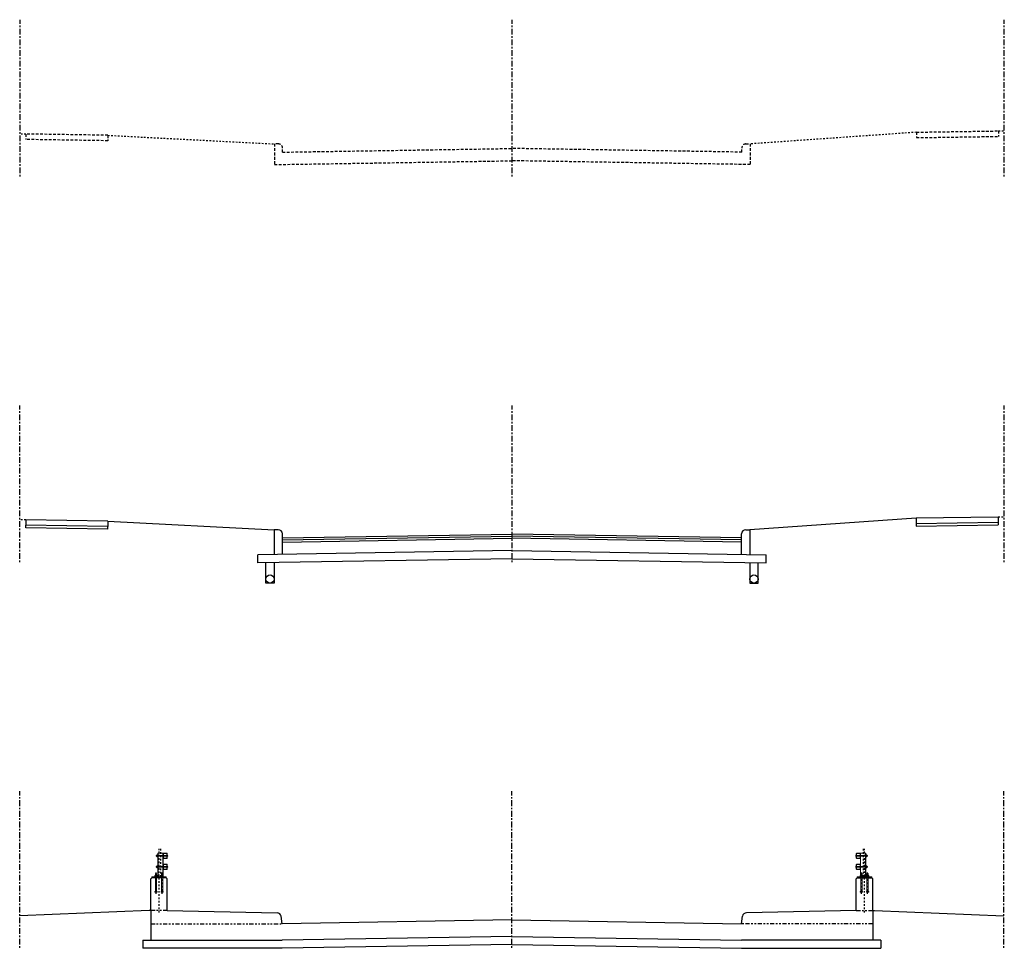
# Model space of a CAD drawing. Header units: feet. Extents: x 2174029 to 2174447, y 623419 to 623514.
# Tile 2 of 4: x 2174151 to 2174211, y 623457 to 623514. Entities that reach past the tile are written whole.
import ezdxf

# ---------------------------------------------------------------- set-up
doc = ezdxf.new("R2010")
doc.units = ezdxf.units.FT
doc.header["$MEASUREMENT"] = 0
for name, pattern in [('bcenterline', [0.5, 0.375, -0.03125, 0.0625, -0.03125]), ('bconstruction', [0.46875, 0.25, -0.03125, 0.0625, -0.03125, 0.0625, -0.03125]), ('bhiddenpr', [0.1875, 0.125, -0.0625]), ('CL', [2, 0.3, -0.15, 1.4, -0.15]), ('DGN Style 3', [25.340844, 18.100603, -7.240241]), ('DGN Style 7', [0.034211, 0.015395, -0.006842, 0.005132, -0.006842]), ('OhDOT_USTN2', [0.11, 0.069, -0.041]), ('OhDOT_USTN3', [0.22, 0.165, -0.055]), ('underdrainpr', [0])]:
    doc.linetypes.add(name, pattern=pattern)
for name, color, linetype in [('BR_P_Rail_Centerline', 2, 'bcenterline'), ('BR_P_Rail_Hidden', 230, 'bhiddenpr'), ('BR_P_Rail_Object', 230, 'Continuous'), ('BR_P_Rail_Stl_Det_Hidden', 1, 'bhiddenpr'), ('BR_P_Slab_Const_Joint', 5, 'bconstruction'), ('BR_P_Slab_Object', 3, 'Continuous'), ('DR_P_Underdrain', 6, 'underdrainpr'), ('GE_P_CL', 7, 'CL'), ('PV_P_EOP', 7, 'Continuous'), ('PV_P_Walk', 231, 'Continuous'), ('RD_P_Text', 7, 'Continuous'), ('XS_P_Finished_Grade', 3, 'Continuous'), ('XS_P_Finished_Grade_Seeded', 3, 'Continuous'), ('XS_X_Ground_Line', 3, 'OhDOT_USTN2'), ('XS_X_Pavt', 133, 'OhDOT_USTN3')]:
    doc.layers.add(name, color=color, linetype=linetype)

msp = doc.modelspace()

# ---------------------------------------------------------------- linework, layer by layer
at = {"layer": 'BR_P_Rail_Centerline', "linetype": 'DGN Style 7'}
for p, q in [((2174159.264, 623459.611), (2174159.264, 623463.474)), ((2174159.347, 623463.474), (2174159.347, 623461.785)), ((2174202.181, 623463.474), (2174202.181, 623461.785)), ((2174202.264, 623459.611), (2174202.264, 623463.474)), ((2174159.076, 623460.732), (2174159.076, 623462.061)), ((2174159.451, 623460.732), (2174159.451, 623462.061)), ((2174202.077, 623460.732), (2174202.077, 623462.061)), ((2174202.452, 623460.732), (2174202.452, 623462.061))]:
    msp.add_line(p, q, dxfattribs=at)
at = {"layer": 'BR_P_Rail_Hidden', "color": 1, "linetype": 'DGN Style 3'}
for p, q in [((2174159.18, 623463.083), (2174159.123, 623463.083)), ((2174159.18, 623463.031), (2174159.123, 623463.031)), ((2174202.347, 623463.083), (2174202.405, 623463.083)), ((2174202.347, 623463.031), (2174202.405, 623463.031)), ((2174159.18, 623462.416), (2174159.123, 623462.416)), ((2174159.18, 623462.364), (2174159.123, 623462.364)), ((2174202.347, 623462.416), (2174202.405, 623462.416)), ((2174202.347, 623462.364), (2174202.405, 623462.364))]:
    msp.add_line(p, q, dxfattribs=at)
at = {"layer": 'BR_P_Rail_Hidden', "color": 1, "linetype": 'DGN Style 3', "lineweight": 13}
for p, q in [((2174159.197, 623461.785), (2174159.197, 623463.223)), ((2174159.497, 623463.223), (2174159.497, 623461.785)), ((2174159.764, 623463.096), (2174159.746, 623463.096)), ((2174159.746, 623463.096), (2174159.746, 623463.018)), ((2174159.746, 623463.018), (2174159.764, 623463.018)), ((2174201.764, 623463.096), (2174201.782, 623463.096)), ((2174201.782, 623463.018), (2174201.764, 623463.018)), ((2174201.782, 623463.096), (2174201.782, 623463.018)), ((2174202.031, 623463.223), (2174202.031, 623461.785)), ((2174202.331, 623461.785), (2174202.331, 623463.223)), ((2174159.514, 623461.785), (2174159.514, 623461.854)), ((2174202.014, 623461.785), (2174202.014, 623461.854))]:
    msp.add_line(p, q, dxfattribs=at)
at = {"layer": 'BR_P_Rail_Hidden', "color": 1, "lineweight": 13}
for p, q in [((2174159.764, 623462.429), (2174159.746, 623462.429)), ((2174159.746, 623462.429), (2174159.746, 623462.351)), ((2174159.746, 623462.351), (2174159.764, 623462.351)), ((2174201.764, 623462.429), (2174201.782, 623462.429)), ((2174201.782, 623462.351), (2174201.764, 623462.351)), ((2174201.782, 623462.429), (2174201.782, 623462.351))]:
    msp.add_line(p, q, dxfattribs=at)
at = {"layer": 'BR_P_Rail_Hidden', "color": 1, "linetype": 'DGN Style 3', "lineweight": 13, "flags": 128}
for points in [[(2174159.759, 623463.076), (2174159.75, 623463.076), (2174159.75, 623463.037), (2174159.759, 623463.037)], [(2174201.768, 623463.076), (2174201.778, 623463.076), (2174201.778, 623463.037), (2174201.768, 623463.037)]]:
    msp.add_lwpolyline(points, close=True, dxfattribs=at)
at = {"layer": 'BR_P_Rail_Hidden', "color": 1, "lineweight": 13, "flags": 128}
for points in [[(2174159.759, 623462.409), (2174159.75, 623462.409), (2174159.75, 623462.37), (2174159.759, 623462.37)], [(2174201.768, 623462.409), (2174201.778, 623462.409), (2174201.778, 623462.37), (2174201.768, 623462.37)]]:
    msp.add_lwpolyline(points, close=True, dxfattribs=at)
at = {"layer": 'BR_P_Rail_Object', "color": 4, "linetype": 'Continuous', "lineweight": 13}
for p, q in [((2174159.076, 623463.083), (2174159.076, 623463.031)), ((2174159.123, 623463.083), (2174159.076, 623463.083)), ((2174159.076, 623463.031), (2174159.123, 623463.031)), ((2174159.086, 623463.078), (2174159.086, 623463.036)), ((2174159.097, 623463.072), (2174159.097, 623463.041)), ((2174159.107, 623463.078), (2174159.107, 623463.036)), ((2174159.118, 623463.072), (2174159.118, 623463.041)), ((2174159.123, 623463.102), (2174159.123, 623463.012)), ((2174159.123, 623463.079), (2174159.123, 623463.034)), ((2174159.18, 623463.117), (2174159.133, 623463.117)), ((2174159.18, 623463.087), (2174159.133, 623463.087)), ((2174159.18, 623463.027), (2174159.133, 623463.027)), ((2174159.133, 623462.997), (2174159.18, 623462.997)), ((2174159.743, 623463.083), (2174159.18, 623463.083)), ((2174159.18, 623463.031), (2174159.743, 623463.031)), ((2174201.785, 623463.083), (2174202.347, 623463.083)), ((2174202.347, 623463.031), (2174201.785, 623463.031)), ((2174202.347, 623463.117), (2174202.394, 623463.117)), ((2174202.347, 623463.087), (2174202.394, 623463.087)), ((2174202.347, 623463.027), (2174202.394, 623463.027)), ((2174202.394, 623462.997), (2174202.347, 623462.997)), ((2174202.405, 623463.102), (2174202.405, 623463.012)), ((2174202.405, 623463.083), (2174202.452, 623463.083)), ((2174202.405, 623463.079), (2174202.405, 623463.034)), ((2174202.452, 623463.031), (2174202.405, 623463.031)), ((2174202.41, 623463.072), (2174202.41, 623463.041)), ((2174202.42, 623463.078), (2174202.42, 623463.036)), ((2174202.431, 623463.072), (2174202.431, 623463.041)), ((2174202.441, 623463.078), (2174202.441, 623463.036)), ((2174202.452, 623463.083), (2174202.452, 623463.031)), ((2174159.076, 623462.416), (2174159.076, 623462.364)), ((2174159.123, 623462.416), (2174159.076, 623462.416)), ((2174159.076, 623462.364), (2174159.123, 623462.364)), ((2174159.086, 623462.411), (2174159.086, 623462.369)), ((2174159.097, 623462.405), (2174159.097, 623462.374)), ((2174159.107, 623462.411), (2174159.107, 623462.369)), ((2174159.118, 623462.405), (2174159.118, 623462.374)), ((2174159.123, 623462.435), (2174159.123, 623462.345)), ((2174159.123, 623462.412), (2174159.123, 623462.367)), ((2174159.18, 623462.45), (2174159.133, 623462.45)), ((2174159.18, 623462.42), (2174159.133, 623462.42)), ((2174159.18, 623462.36), (2174159.133, 623462.36)), ((2174159.133, 623462.33), (2174159.18, 623462.33)), ((2174159.743, 623462.416), (2174159.18, 623462.416)), ((2174159.18, 623462.364), (2174159.743, 623462.364)), ((2174201.785, 623462.416), (2174202.347, 623462.416)), ((2174202.347, 623462.364), (2174201.785, 623462.364)), ((2174202.347, 623462.45), (2174202.394, 623462.45)), ((2174202.347, 623462.42), (2174202.394, 623462.42)), ((2174202.347, 623462.36), (2174202.394, 623462.36)), ((2174202.394, 623462.33), (2174202.347, 623462.33)), ((2174202.405, 623462.435), (2174202.405, 623462.345)), ((2174202.405, 623462.416), (2174202.452, 623462.416)), ((2174202.405, 623462.412), (2174202.405, 623462.367)), ((2174202.452, 623462.364), (2174202.405, 623462.364)), ((2174202.41, 623462.405), (2174202.41, 623462.374)), ((2174202.42, 623462.411), (2174202.42, 623462.369)), ((2174202.431, 623462.405), (2174202.431, 623462.374)), ((2174202.441, 623462.411), (2174202.441, 623462.369)), ((2174202.452, 623462.416), (2174202.452, 623462.364))]:
    msp.add_line(p, q, dxfattribs=at)
at = {"layer": 'BR_P_Rail_Object', "color": 5, "lineweight": 0}
for p, q in [((2174159.18, 623463.223), (2174159.514, 623463.223)), ((2174159.18, 623461.785), (2174159.18, 623463.223)), ((2174159.514, 623463.223), (2174159.514, 623463.182)), ((2174159.514, 623462.932), (2174159.514, 623462.515)), ((2174202.347, 623463.223), (2174202.014, 623463.223)), ((2174202.014, 623463.223), (2174202.014, 623463.182)), ((2174202.014, 623462.932), (2174202.014, 623462.515)), ((2174202.347, 623461.785), (2174202.347, 623463.223)), ((2174159.514, 623462.265), (2174159.514, 623461.854)), ((2174202.014, 623462.265), (2174202.014, 623461.854))]:
    msp.add_line(p, q, dxfattribs=at)
at = {"layer": 'BR_P_Rail_Object'}
for p, q in [((2174158.763, 623461.66), (2174158.826, 623461.723)), ((2174158.763, 623459.722), (2174158.763, 623461.66)), ((2174159.701, 623461.723), (2174158.826, 623461.723)), ((2174159.764, 623461.66), (2174159.701, 623461.723)), ((2174159.764, 623459.722), (2174159.764, 623461.66)), ((2174201.764, 623461.66), (2174201.826, 623461.723)), ((2174201.764, 623459.722), (2174201.764, 623461.66)), ((2174201.826, 623461.723), (2174202.702, 623461.723)), ((2174202.764, 623461.66), (2174202.702, 623461.723)), ((2174202.764, 623459.722), (2174202.764, 623461.66))]:
    msp.add_line(p, q, dxfattribs=at)
at = {"layer": 'BR_P_Rail_Object', "color": 241, "lineweight": 13}
for p, q in [((2174158.826, 623461.723), (2174158.826, 623461.785)), ((2174158.826, 623461.785), (2174159.701, 623461.785)), ((2174159.701, 623461.785), (2174159.701, 623461.723)), ((2174202.702, 623461.785), (2174201.826, 623461.785)), ((2174201.826, 623461.785), (2174201.826, 623461.723)), ((2174202.702, 623461.723), (2174202.702, 623461.785))]:
    msp.add_line(p, q, dxfattribs=at)
at = {"layer": 'BR_P_Rail_Object', "color": 151, "lineweight": 13}
for p, q in [((2174159.007, 623461.843), (2174159.007, 623461.785)), ((2174159.024, 623461.857), (2174159.128, 623461.857)), ((2174159.113, 623461.973), (2174159.04, 623461.973)), ((2174159.04, 623461.857), (2174159.04, 623461.973)), ((2174159.041, 623461.843), (2174159.041, 623461.785)), ((2174159.102, 623461.962), (2174159.05, 623461.962)), ((2174159.102, 623461.942), (2174159.05, 623461.942)), ((2174159.102, 623461.921), (2174159.05, 623461.921)), ((2174159.102, 623461.9), (2174159.05, 623461.9)), ((2174159.102, 623461.879), (2174159.05, 623461.879)), ((2174159.097, 623461.952), (2174159.055, 623461.952)), ((2174159.097, 623461.931), (2174159.055, 623461.931)), ((2174159.097, 623461.91), (2174159.055, 623461.91)), ((2174159.097, 623461.889), (2174159.055, 623461.889)), ((2174159.097, 623461.869), (2174159.055, 623461.869)), ((2174159.111, 623461.843), (2174159.111, 623461.785)), ((2174159.113, 623461.857), (2174159.113, 623461.973)), ((2174159.145, 623461.785), (2174159.145, 623461.843)), ((2174159.382, 623461.843), (2174159.382, 623461.785)), ((2174159.399, 623461.857), (2174159.503, 623461.857)), ((2174159.488, 623461.973), (2174159.415, 623461.973)), ((2174159.415, 623461.857), (2174159.415, 623461.973)), ((2174159.417, 623461.843), (2174159.417, 623461.785)), ((2174159.477, 623461.962), (2174159.425, 623461.962)), ((2174159.477, 623461.942), (2174159.425, 623461.942)), ((2174159.477, 623461.921), (2174159.425, 623461.921)), ((2174159.477, 623461.9), (2174159.425, 623461.9)), ((2174159.477, 623461.879), (2174159.425, 623461.879)), ((2174159.472, 623461.952), (2174159.43, 623461.952)), ((2174159.472, 623461.931), (2174159.43, 623461.931)), ((2174159.472, 623461.91), (2174159.43, 623461.91)), ((2174159.472, 623461.889), (2174159.43, 623461.889)), ((2174159.472, 623461.869), (2174159.43, 623461.869)), ((2174159.486, 623461.843), (2174159.486, 623461.785)), ((2174159.488, 623461.857), (2174159.488, 623461.973)), ((2174159.52, 623461.785), (2174159.52, 623461.843)), ((2174202.007, 623461.785), (2174202.007, 623461.843)), ((2174202.128, 623461.857), (2174202.025, 623461.857)), ((2174202.04, 623461.973), (2174202.113, 623461.973)), ((2174202.04, 623461.857), (2174202.04, 623461.973)), ((2174202.042, 623461.843), (2174202.042, 623461.785)), ((2174202.05, 623461.962), (2174202.103, 623461.962)), ((2174202.05, 623461.942), (2174202.103, 623461.942)), ((2174202.05, 623461.921), (2174202.103, 623461.921)), ((2174202.05, 623461.9), (2174202.103, 623461.9)), ((2174202.05, 623461.879), (2174202.103, 623461.879)), ((2174202.056, 623461.952), (2174202.097, 623461.952)), ((2174202.056, 623461.931), (2174202.097, 623461.931)), ((2174202.056, 623461.91), (2174202.097, 623461.91)), ((2174202.056, 623461.889), (2174202.097, 623461.889)), ((2174202.056, 623461.869), (2174202.097, 623461.869)), ((2174202.111, 623461.843), (2174202.111, 623461.785)), ((2174202.113, 623461.857), (2174202.113, 623461.973)), ((2174202.146, 623461.843), (2174202.146, 623461.785)), ((2174202.383, 623461.785), (2174202.383, 623461.843)), ((2174202.504, 623461.857), (2174202.4, 623461.857)), ((2174202.415, 623461.973), (2174202.488, 623461.973)), ((2174202.415, 623461.857), (2174202.415, 623461.973)), ((2174202.417, 623461.843), (2174202.417, 623461.785)), ((2174202.426, 623461.962), (2174202.478, 623461.962)), ((2174202.426, 623461.942), (2174202.478, 623461.942)), ((2174202.426, 623461.921), (2174202.478, 623461.921)), ((2174202.426, 623461.9), (2174202.478, 623461.9)), ((2174202.426, 623461.879), (2174202.478, 623461.879)), ((2174202.431, 623461.952), (2174202.473, 623461.952)), ((2174202.431, 623461.931), (2174202.473, 623461.931)), ((2174202.431, 623461.91), (2174202.473, 623461.91)), ((2174202.431, 623461.889), (2174202.473, 623461.889)), ((2174202.431, 623461.869), (2174202.473, 623461.869)), ((2174202.486, 623461.843), (2174202.486, 623461.785)), ((2174202.488, 623461.857), (2174202.488, 623461.973)), ((2174202.521, 623461.843), (2174202.521, 623461.785))]:
    msp.add_line(p, q, dxfattribs=at)
at = {"layer": 'BR_P_Rail_Object', "color": 2, "lineweight": 0, "flags": 128}
for points in [[(2174159.764, 623463.182), (2174159.764, 623462.932, -0.414214), (2174159.722, 623462.89), (2174159.555, 623462.89, -0.414214), (2174159.514, 623462.932), (2174159.514, 623463.182, -0.414214), (2174159.555, 623463.223), (2174159.722, 623463.223, -0.414214)], [(2174159.743, 623463.182), (2174159.743, 623462.932, -0.414214), (2174159.722, 623462.911), (2174159.555, 623462.911, -0.414214), (2174159.535, 623462.932), (2174159.535, 623463.182, -0.414214), (2174159.555, 623463.203), (2174159.722, 623463.203, -0.414214)], [(2174201.764, 623463.182), (2174201.764, 623462.932, 0.414214), (2174201.806, 623462.89), (2174201.972, 623462.89, 0.414214), (2174202.014, 623462.932), (2174202.014, 623463.182, 0.414214), (2174201.972, 623463.223), (2174201.806, 623463.223, 0.414214)], [(2174201.785, 623463.182), (2174201.785, 623462.932, 0.414214), (2174201.806, 623462.911), (2174201.972, 623462.911, 0.414214), (2174201.993, 623462.932), (2174201.993, 623463.182, 0.414214), (2174201.972, 623463.203), (2174201.806, 623463.203, 0.414214)], [(2174159.764, 623462.515), (2174159.764, 623462.265, -0.414214), (2174159.722, 623462.223), (2174159.555, 623462.223, -0.414214), (2174159.514, 623462.265), (2174159.514, 623462.515, -0.414214), (2174159.555, 623462.556), (2174159.722, 623462.556, -0.414214)], [(2174159.743, 623462.515), (2174159.743, 623462.265, -0.414214), (2174159.722, 623462.244), (2174159.555, 623462.244, -0.414214), (2174159.535, 623462.265), (2174159.535, 623462.515, -0.414214), (2174159.555, 623462.536), (2174159.722, 623462.536, -0.414214)], [(2174201.764, 623462.515), (2174201.764, 623462.265, 0.414214), (2174201.806, 623462.223), (2174201.972, 623462.223, 0.414214), (2174202.014, 623462.265), (2174202.014, 623462.515, 0.414214), (2174201.972, 623462.556), (2174201.806, 623462.556, 0.414214)], [(2174201.785, 623462.515), (2174201.785, 623462.265, 0.414214), (2174201.806, 623462.244), (2174201.972, 623462.244, 0.414214), (2174201.993, 623462.265), (2174201.993, 623462.515, 0.414214), (2174201.972, 623462.536), (2174201.806, 623462.536, 0.414214)]]:
    msp.add_lwpolyline(points, format="xyb", close=True, dxfattribs=at)
at = {"layer": 'BR_P_Rail_Object', "color": 5, "lineweight": 0, "extrusion": (0, 0, -1)}
for centre, radius, start, end in [((-2174159.766, 623463.097), 0.00208, 0, 123.33942), ((-2174159.766, 623463.097), 0.00104, 0, 123.33942), ((-2174201.762, 623463.097), 0.00208, 56.66058, 180), ((-2174201.762, 623463.097), 0.00104, 56.66058, 180), ((-2174159.766, 623462.43), 0.00208, 0, 123.33942), ((-2174159.766, 623462.43), 0.00104, 0, 123.33942), ((-2174201.762, 623462.43), 0.00208, 56.66058, 180), ((-2174201.762, 623462.43), 0.00104, 56.66058, 180)]:
    msp.add_arc(centre, radius, start, end, dxfattribs=at)
at = {"layer": 'BR_P_Rail_Object', "color": 5, "lineweight": 0}
for centre, radius, start, end in [((2174159.766, 623463.016), 0.00208, 180, 303.33942), ((2174159.766, 623463.016), 0.00104, 180, 303.33942), ((2174201.762, 623463.016), 0.00208, 236.66058, 0), ((2174201.762, 623463.016), 0.00104, 236.66058, 0), ((2174159.766, 623462.349), 0.00208, 180, 303.33942), ((2174159.766, 623462.349), 0.00104, 180, 303.33942), ((2174201.762, 623462.349), 0.00208, 236.66058, 0), ((2174201.762, 623462.349), 0.00104, 236.66058, 0)]:
    msp.add_arc(centre, radius, start, end, dxfattribs=at)
at = {"layer": 'BR_P_Rail_Object', "color": 5, "lineweight": 13}
for centre, start, end in [((2174159.739, 623463.057), 303.33942, 56.66058), ((2174201.788, 623463.057), 123.33942, 236.66058), ((2174159.739, 623462.39), 303.33942, 56.66058), ((2174201.788, 623462.39), 123.33942, 236.66058)]:
    msp.add_arc(centre, 0.0507, start, end, dxfattribs=at)
at = {"layer": 'BR_P_Rail_Object', "color": 4, "linetype": 'Continuous', "lineweight": 13, "extrusion": (0, 0, -1)}
for centre, major_axis, ratio in [((2174159.133, 623463.102), (0, -0.015), 0.693482), ((2174159.133, 623463.057), (0, -0.0301), 0.34626), ((2174159.133, 623463.012), (0, -0.015), 0.693482), ((2174159.133, 623463.102), (0, -0.00751), 0.693482), ((2174159.133, 623463.057), (0, -0.015), 0.34626), ((2174159.133, 623463.012), (0, -0.00751), 0.693482), ((2174159.133, 623462.435), (0, -0.015), 0.693482), ((2174159.133, 623462.39), (0, -0.0301), 0.34626), ((2174159.133, 623462.345), (0, -0.015), 0.693482), ((2174159.133, 623462.435), (0, -0.00751), 0.693482), ((2174159.133, 623462.39), (0, -0.015), 0.34626), ((2174159.133, 623462.345), (0, -0.00751), 0.693482)]:
    msp.add_ellipse(centre, major_axis=major_axis, ratio=ratio, start_param=0, end_param=3.141593, dxfattribs=at)
at = {"layer": 'BR_P_Rail_Object', "color": 4, "linetype": 'Continuous', "lineweight": 13}
for centre, major_axis, ratio in [((2174202.394, 623463.102), (0, -0.015), 0.693482), ((2174202.394, 623463.102), (0, -0.00751), 0.693482), ((2174202.394, 623463.057), (0, -0.0301), 0.34626), ((2174202.394, 623463.057), (0, -0.015), 0.34626), ((2174202.394, 623463.012), (0, -0.015), 0.693482), ((2174202.394, 623463.012), (0, -0.00751), 0.693482), ((2174202.394, 623462.435), (0, -0.015), 0.693482), ((2174202.394, 623462.435), (0, -0.00751), 0.693482), ((2174202.394, 623462.39), (0, -0.0301), 0.34626), ((2174202.394, 623462.39), (0, -0.015), 0.34626), ((2174202.394, 623462.345), (0, -0.015), 0.693482), ((2174202.394, 623462.345), (0, -0.00751), 0.693482)]:
    msp.add_ellipse(centre, major_axis=major_axis, ratio=ratio, start_param=0, end_param=3.141593, dxfattribs=at)
at = {"layer": 'BR_P_Rail_Object', "color": 151, "lineweight": 13}
for centre, major_axis, ratio in [((2174159.024, 623461.843), (0.0173, 0), 0.828916), ((2174159.024, 623461.843), (0.00865, 0), 0.828916), ((2174159.399, 623461.843), (0.0173, 0), 0.828916), ((2174159.399, 623461.843), (0.00865, 0), 0.828916), ((2174202.025, 623461.843), (0.0173, 0), 0.828916), ((2174202.025, 623461.843), (0.00865, 0), 0.828916), ((2174202.077, 623461.843), (0.0346, 0), 0.414458), ((2174202.077, 623461.843), (0.0173, 0), 0.414458), ((2174202.4, 623461.843), (0.0173, 0), 0.828916), ((2174202.4, 623461.843), (0.00865, 0), 0.828916), ((2174202.452, 623461.843), (0.0346, 0), 0.414458), ((2174202.452, 623461.843), (0.0173, 0), 0.414458)]:
    msp.add_ellipse(centre, major_axis=major_axis, ratio=ratio, start_param=0, end_param=3.141593, dxfattribs=at)
at = {"layer": 'BR_P_Rail_Object', "color": 151, "lineweight": 13, "extrusion": (0, 0, -1)}
for centre, major_axis, ratio in [((2174159.076, 623461.843), (-0.0346, 0), 0.414458), ((2174159.076, 623461.843), (-0.0173, 0), 0.414458), ((2174159.128, 623461.843), (-0.0173, 0), 0.828916), ((2174159.128, 623461.843), (-0.00865, 0), 0.828916), ((2174159.451, 623461.843), (-0.0346, 0), 0.414458), ((2174159.451, 623461.843), (-0.0173, 0), 0.414458), ((2174159.503, 623461.843), (-0.0173, 0), 0.828916), ((2174159.503, 623461.843), (-0.00865, 0), 0.828916), ((2174202.128, 623461.843), (-0.0173, 0), 0.828916), ((2174202.128, 623461.843), (-0.00865, 0), 0.828916), ((2174202.504, 623461.843), (-0.0173, 0), 0.828916), ((2174202.504, 623461.843), (-0.00865, 0), 0.828916)]:
    msp.add_ellipse(centre, major_axis=major_axis, ratio=ratio, start_param=0, end_param=3.141593, dxfattribs=at)
at = {"layer": 'BR_P_Rail_Stl_Det_Hidden', "linetype": 'DGN Style 3', "lineweight": 13, "ltscale": 0.05}
for p, q in [((2174159.04, 623460.889), (2174159.04, 623461.785)), ((2174159.113, 623460.889), (2174159.113, 623461.785)), ((2174159.415, 623460.889), (2174159.415, 623461.785)), ((2174159.488, 623460.889), (2174159.488, 623461.785)), ((2174202.04, 623460.889), (2174202.04, 623461.785)), ((2174202.113, 623460.889), (2174202.113, 623461.785)), ((2174202.415, 623460.889), (2174202.415, 623461.785)), ((2174202.488, 623460.889), (2174202.488, 623461.785)), ((2174159.145, 623460.889), (2174159.007, 623460.889)), ((2174159.007, 623460.889), (2174159.007, 623460.852)), ((2174159.041, 623460.889), (2174159.041, 623460.852)), ((2174159.111, 623460.889), (2174159.111, 623460.852)), ((2174159.145, 623460.852), (2174159.145, 623460.889)), ((2174159.52, 623460.889), (2174159.382, 623460.889)), ((2174159.382, 623460.889), (2174159.382, 623460.852)), ((2174159.417, 623460.889), (2174159.417, 623460.852)), ((2174159.486, 623460.889), (2174159.486, 623460.852)), ((2174159.52, 623460.852), (2174159.52, 623460.889)), ((2174202.007, 623460.889), (2174202.146, 623460.889)), ((2174202.007, 623460.852), (2174202.007, 623460.889)), ((2174202.042, 623460.889), (2174202.042, 623460.852)), ((2174202.111, 623460.889), (2174202.111, 623460.852)), ((2174202.146, 623460.889), (2174202.146, 623460.852)), ((2174202.383, 623460.889), (2174202.521, 623460.889)), ((2174202.383, 623460.852), (2174202.383, 623460.889)), ((2174202.417, 623460.889), (2174202.417, 623460.852)), ((2174202.486, 623460.889), (2174202.486, 623460.852)), ((2174202.521, 623460.889), (2174202.521, 623460.852)), ((2174159.024, 623460.843), (2174159.128, 623460.843)), ((2174159.399, 623460.843), (2174159.503, 623460.843)), ((2174202.128, 623460.843), (2174202.025, 623460.843)), ((2174202.504, 623460.843), (2174202.4, 623460.843))]:
    msp.add_line(p, q, dxfattribs=at)
for centre, major_axis, ratio in [((2174159.024, 623460.852), (-0.0173, 0), 0.527711), ((2174159.024, 623460.852), (-0.00865, 0), 0.527711), ((2174159.076, 623460.852), (-0.0346, 0), 0.263855), ((2174159.076, 623460.852), (-0.0173, 0), 0.263855), ((2174159.128, 623460.852), (-0.0173, 0), 0.527711), ((2174159.128, 623460.852), (-0.00865, 0), 0.527711), ((2174159.399, 623460.852), (-0.0173, 0), 0.527711), ((2174159.399, 623460.852), (-0.00865, 0), 0.527711), ((2174159.451, 623460.852), (-0.0346, 0), 0.263855), ((2174159.451, 623460.852), (-0.0173, 0), 0.263855), ((2174159.503, 623460.852), (-0.0173, 0), 0.527711), ((2174159.503, 623460.852), (-0.00865, 0), 0.527711)]:
    msp.add_ellipse(centre, major_axis=major_axis, ratio=ratio, start_param=0, end_param=3.141593, dxfattribs=at)
at = {"layer": 'BR_P_Rail_Stl_Det_Hidden', "linetype": 'DGN Style 3', "lineweight": 13, "ltscale": 0.05, "extrusion": (0, 0, -1)}
for centre, major_axis, ratio in [((2174202.025, 623460.852), (0.0173, 0), 0.527711), ((2174202.025, 623460.852), (0.00865, 0), 0.527711), ((2174202.077, 623460.852), (0.0346, 0), 0.263855), ((2174202.077, 623460.852), (0.0173, 0), 0.263855), ((2174202.128, 623460.852), (0.0173, 0), 0.527711), ((2174202.128, 623460.852), (0.00865, 0), 0.527711), ((2174202.4, 623460.852), (0.0173, 0), 0.527711), ((2174202.4, 623460.852), (0.00865, 0), 0.527711), ((2174202.452, 623460.852), (0.0346, 0), 0.263855), ((2174202.452, 623460.852), (0.0173, 0), 0.263855), ((2174202.504, 623460.852), (0.0173, 0), 0.527711), ((2174202.504, 623460.852), (0.00865, 0), 0.527711)]:
    msp.add_ellipse(centre, major_axis=major_axis, ratio=ratio, start_param=0, end_param=3.141593, dxfattribs=at)
at = {"layer": 'BR_P_Slab_Const_Joint'}
for p, q in [((2174159.764, 623459.722), (2174158.763, 623459.722)), ((2174201.764, 623459.722), (2174202.764, 623459.722)), ((2174158.763, 623458.918), (2174166.764, 623458.918)), ((2174202.764, 623458.918), (2174194.764, 623458.918))]:
    msp.add_line(p, q, dxfattribs=at)
at = {"layer": 'BR_P_Slab_Object'}
for p, q in [((2174158.763, 623459.722), (2174158.66, 623459.722)), ((2174158.763, 623459.722), (2174158.763, 623457.918)), ((2174159.764, 623459.722), (2174166.457, 623459.588)), ((2174201.764, 623459.722), (2174195.071, 623459.588)), ((2174202.764, 623459.722), (2174202.868, 623459.722)), ((2174202.764, 623459.722), (2174202.764, 623457.918)), ((2174166.764, 623458.918), (2174166.7, 623459.373)), ((2174180.764, 623459.146), (2174166.764, 623458.918)), ((2174180.764, 623459.146), (2174194.764, 623458.918)), ((2174194.764, 623458.918), (2174194.828, 623459.373)), ((2174158.763, 623457.918), (2174166.764, 623457.918)), ((2174180.764, 623458.145), (2174166.764, 623457.918)), ((2174180.764, 623458.145), (2174194.764, 623457.918)), ((2174202.764, 623457.918), (2174194.764, 623457.918))]:
    msp.add_line(p, q, dxfattribs=at)
for centre, start, end in [((2174166.452, 623459.338), 8.05484, 88.85424), ((2174195.076, 623459.338), 91.14576, 171.94516)]:
    msp.add_arc(centre, 0.25, start, end, dxfattribs=at)
at = {"layer": 'DR_P_Underdrain'}
for p, q in [((2174165.776, 623479.68), (2174165.776, 623480.921)), ((2174166.276, 623480.93), (2174166.276, 623479.68)), ((2174195.276, 623480.93), (2174195.276, 623479.68)), ((2174195.776, 623479.68), (2174195.776, 623480.921)), ((2174166.276, 623479.68), (2174165.776, 623479.68)), ((2174195.276, 623479.68), (2174195.776, 623479.68))]:
    msp.add_line(p, q, dxfattribs=at)
for centre in [(2174166.026, 623479.93), (2174195.526, 623479.93)]:
    msp.add_circle(centre, 0.25, dxfattribs=at)
at = {"layer": 'GE_P_CL', "ltscale": 0.25}
for p, q in [((2174150.788, 623504.483), (2174150.788, 623514.037)), ((2174180.788, 623504.483), (2174180.788, 623514.037)), ((2174210.788, 623504.483), (2174210.788, 623514.037)), ((2174150.776, 623480.963), (2174150.776, 623490.517)), ((2174180.776, 623480.963), (2174180.776, 623490.517)), ((2174210.776, 623480.963), (2174210.776, 623490.517)), ((2174150.764, 623457.443), (2174150.764, 623466.997)), ((2174180.764, 623457.443), (2174180.764, 623466.997)), ((2174210.764, 623457.443), (2174210.764, 623466.997))]:
    msp.add_line(p, q, dxfattribs=at)
at = {"layer": 'PV_P_EOP'}
for p, q in [((2174205.419, 623483.657), (2174210.419, 623483.735)), ((2174210.419, 623483.735), (2174210.419, 623483.402)), ((2174156.133, 623483.468), (2174151.133, 623483.546)), ((2174151.133, 623483.546), (2174151.133, 623483.213)), ((2174156.133, 623483.135), (2174151.133, 623483.213)), ((2174156.133, 623483.468), (2174156.133, 623483.135)), ((2174205.419, 623483.657), (2174205.419, 623483.324)), ((2174205.419, 623483.324), (2174210.419, 623483.402)), ((2174166.526, 623482.941), (2174166.276, 623482.941)), ((2174166.774, 623482.316), (2174180.778, 623482.54)), ((2174166.776, 623481.438), (2174166.776, 623482.691)), ((2174166.776, 623482.441), (2174180.776, 623482.665)), ((2174194.778, 623482.316), (2174180.774, 623482.54)), ((2174194.776, 623482.441), (2174180.776, 623482.665)), ((2174194.776, 623481.438), (2174194.776, 623482.691)), ((2174195.026, 623482.941), (2174195.276, 623482.941)), ((2174166.776, 623482.191), (2174180.78, 623482.415)), ((2174194.776, 623482.191), (2174180.772, 623482.415)), ((2174180.776, 623481.665), (2174165.276, 623481.413)), ((2174165.276, 623480.913), (2174165.276, 623481.413)), ((2174180.776, 623481.665), (2174196.276, 623481.413)), ((2174196.276, 623480.913), (2174196.276, 623481.413)), ((2174180.784, 623481.165), (2174165.276, 623480.913)), ((2174180.768, 623481.165), (2174196.276, 623480.913)), ((2174158.264, 623457.918), (2174158.763, 623457.918)), ((2174158.264, 623457.918), (2174158.264, 623457.418)), ((2174203.264, 623457.918), (2174202.764, 623457.918)), ((2174203.264, 623457.918), (2174203.264, 623457.418)), ((2174166.764, 623457.418), (2174158.264, 623457.418)), ((2174180.772, 623457.645), (2174166.764, 623457.418)), ((2174180.756, 623457.645), (2174194.764, 623457.418)), ((2174194.764, 623457.418), (2174203.264, 623457.418))]:
    msp.add_line(p, q, dxfattribs=at)
for centre, start, end in [((2174166.526, 623482.691), 0, 90), ((2174195.026, 623482.691), 90, 180)]:
    msp.add_arc(centre, 0.25, start, end, dxfattribs=at)
at = {"layer": 'PV_P_Walk'}
for p, q in [((2174151.13, 623483.046), (2174151.133, 623483.213)), ((2174156.13, 623482.968), (2174156.133, 623483.135)), ((2174205.419, 623483.324), (2174205.419, 623483.157)), ((2174205.422, 623483.157), (2174210.422, 623483.235)), ((2174210.419, 623483.402), (2174210.419, 623483.235)), ((2174156.13, 623482.968), (2174151.13, 623483.046))]:
    msp.add_line(p, q, dxfattribs=at)
at = {"layer": 'RD_P_Text'}
for p, q in [((2174166.276, 623482.941), (2174166.276, 623481.43)), ((2174195.276, 623482.941), (2174195.276, 623481.43))]:
    msp.add_line(p, q, dxfattribs=at)
at = {"layer": 'XS_P_Finished_Grade'}
for p, q in [((2174156.132, 623483.468), (2174166.276, 623482.941)), ((2174205.419, 623483.653), (2174195.276, 623482.941))]:
    msp.add_line(p, q, dxfattribs=at)
at = {"layer": 'XS_P_Finished_Grade_Seeded'}
for p, q in [((2174158.66, 623459.722), (2174150.764, 623459.406)), ((2174202.868, 623459.722), (2174210.764, 623459.406))]:
    msp.add_line(p, q, dxfattribs=at)
at = {"layer": 'XS_X_Ground_Line'}
for p, q in [((2174205.431, 623507.172), (2174195.288, 623506.461)), ((2174210.431, 623507.255), (2174210.788, 623507.255)), ((2174151.145, 623507.066), (2174150.788, 623507.066)), ((2174156.144, 623506.988), (2174166.288, 623506.461)), ((2174210.419, 623483.735), (2174210.776, 623483.735)), ((2174151.133, 623483.546), (2174150.776, 623483.546))]:
    msp.add_line(p, q, dxfattribs=at)
at = {"layer": 'XS_X_Pavt'}
for p, q in [((2174205.431, 623507.177), (2174210.431, 623507.255)), ((2174205.431, 623507.177), (2174205.431, 623506.844)), ((2174210.431, 623507.255), (2174210.431, 623506.922)), ((2174156.145, 623506.988), (2174151.145, 623507.066)), ((2174151.145, 623507.066), (2174151.145, 623506.733)), ((2174156.145, 623506.655), (2174151.145, 623506.733)), ((2174156.145, 623506.988), (2174156.145, 623506.655)), ((2174205.431, 623506.844), (2174210.431, 623506.922)), ((2174166.538, 623506.461), (2174166.288, 623506.461)), ((2174166.288, 623506.461), (2174166.288, 623505.203)), ((2174166.788, 623505.961), (2174166.788, 623506.211)), ((2174166.788, 623505.961), (2174180.788, 623506.185)), ((2174194.788, 623505.961), (2174180.788, 623506.185)), ((2174194.788, 623505.961), (2174194.788, 623506.211)), ((2174195.038, 623506.461), (2174195.288, 623506.461)), ((2174195.288, 623506.461), (2174195.288, 623505.203)), ((2174166.288, 623505.203), (2174180.8, 623505.435)), ((2174195.288, 623505.203), (2174180.776, 623505.435))]:
    msp.add_line(p, q, dxfattribs=at)
for centre, start, end in [((2174166.538, 623506.211), 0, 90), ((2174195.038, 623506.211), 90, 180)]:
    msp.add_arc(centre, 0.25, start, end, dxfattribs=at)

doc.saveas('drawing.dxf')
